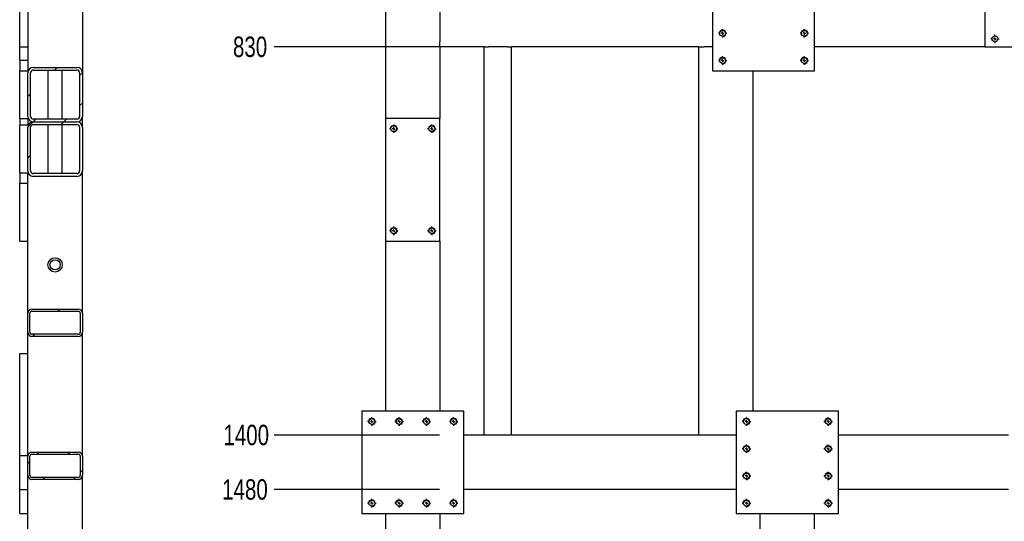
# Model space of a CAD drawing. Header units: millimetres. Extents: x 0 to 841, y 0 to 594.
# Tile 18 of 24: x 413 to 557, y 401 to 475. Entities that reach past the tile are written whole.
import ezdxf

# ---------------------------------------------------------------- set-up
doc = ezdxf.new("R2010")
doc.units = ezdxf.units.MM
doc.header["$PDSIZE"] = -1
doc.linetypes.add('CENTERX2', pattern=[20.32, 12.7, -2.54, 2.54, -2.54])
for name, color, linetype in [('COTES', 1, 'Continuous'), ('TRAIT-FINS', 9, 'Continuous'), ('TRAIT-MIXTES', 3, 'CENTERX2')]:
    doc.layers.add(name, color=color, linetype=linetype)
doc.layers.add('TRAIT-FORT', color=4, linetype='Continuous', lineweight=25)
doc.styles.add('SLDTEXTSTYLE0', font='TXT', dxfattribs={"width": 0.75})
doc.dimstyles.new('SLDDIMSTYLE1', dxfattribs={"dimtxt": 3, "dimasz": 2, "dimexe": 0, "dimexo": 0.0625, "dimgap": 0.75, "dimtad": 0, "dimtih": 1, "dimtoh": 1, "dimdec": 0, "dimlfac": 10, "dimrnd": 1e-09, "dimzin": 12, "dimdsep": 46, "dimtxsty": 'SLDTEXTSTYLE0', "dimsah": 1, "dimcen": 0.09, "dimadec": 0, "dimazin": 3, "dimtfac": 1, "dimtdec": 0, "dimtofl": 0, "dimtmove": 0, "dimatfit": 3, "dimfxl": 1, "dimfrac": 2, "dimtolj": 1, "dimtzin": 12, "dimarcsym": 0})
pattern_1 = [(45, (0, 0), (-13.4704, 13.4704), []), (45, (4.49, 2e-323), (-13.4704, 13.4704), []), (45, (8.98, 4e-323), (-13.4704, 13.4704), []), (45, (13.47, 6e-323), (-13.4704, 13.4704), [])]

# ---------------------------------------------------------------- blocks, each defined once
blk = doc.blocks.new('_D_75')
at = {"layer": 'COTES', "color": 0, "lineweight": -2, "transparency": 16777216}
blk.add_line((474.47, 470.69), (450.2, 470.69), dxfattribs=at)
at = {"layer": 'Defpoints', "color": 0, "transparency": 16777216}
for p in [(595.53, 553.69), (450.2, 470.69), (474.53, 470.69)]:
    blk.add_point(p, dxfattribs=at)
at = {"layer": 'COTES', "color": 0, "transparency": 16777216, "insert": (446.64, 470.69), "char_height": 3, "attachment_point": 5, "style": 'SLDTEXTSTYLE0'}
blk.add_mtext('\\A1;830', dxfattribs=at)
blk = doc.blocks.new('_D_76')
at = {"layer": 'COTES', "color": 0, "lineweight": -2, "transparency": 16777216}
blk.add_line((474.47, 413.69), (450.2, 413.69), dxfattribs=at)
at = {"layer": 'Defpoints', "color": 0, "transparency": 16777216}
for p in [(595.53, 553.69), (450.2, 413.69), (474.53, 413.69)]:
    blk.add_point(p, dxfattribs=at)
at = {"layer": 'COTES', "color": 0, "transparency": 16777216, "insert": (446.08, 413.69), "char_height": 3, "attachment_point": 5, "style": 'SLDTEXTSTYLE0'}
blk.add_mtext('\\A1;1400', dxfattribs=at)
blk = doc.blocks.new('_D_77')
at = {"layer": 'COTES', "color": 0, "lineweight": -2, "transparency": 16777216}
blk.add_line((474.47, 405.69), (450.2, 405.69), dxfattribs=at)
at = {"layer": 'Defpoints', "color": 0, "transparency": 16777216}
for p in [(595.53, 553.69), (450.2, 405.69), (474.53, 405.69)]:
    blk.add_point(p, dxfattribs=at)
at = {"layer": 'COTES', "color": 0, "transparency": 16777216, "insert": (445.89, 405.69), "char_height": 3, "attachment_point": 5, "style": 'SLDTEXTSTYLE0'}
blk.add_mtext('\\A1;1480', dxfattribs=at)
blk = doc.blocks.new('_D_78')
at = {"layer": 'COTES', "color": 0, "lineweight": -2, "transparency": 16777216}
blk.add_line((474.47, 352.69), (450.2, 352.69), dxfattribs=at)
at = {"layer": 'Defpoints', "color": 0, "transparency": 16777216}
for p in [(595.53, 553.69), (450.2, 352.69), (474.53, 352.69)]:
    blk.add_point(p, dxfattribs=at)
at = {"layer": 'COTES', "color": 0, "transparency": 16777216, "insert": (446.08, 352.69), "char_height": 3, "attachment_point": 5, "style": 'SLDTEXTSTYLE0'}
blk.add_mtext('\\A1;2010', dxfattribs=at)
blk = doc.blocks.new('_D_79')
at = {"layer": 'COTES', "color": 0, "lineweight": -2, "transparency": 16777216}
blk.add_line((474.47, 344.69), (450.2, 344.69), dxfattribs=at)
at = {"layer": 'Defpoints', "color": 0, "transparency": 16777216}
for p in [(595.53, 553.69), (450.2, 344.69), (474.53, 344.69)]:
    blk.add_point(p, dxfattribs=at)
at = {"layer": 'COTES', "color": 0, "transparency": 16777216, "insert": (445.7, 344.69), "char_height": 3, "attachment_point": 5, "style": 'SLDTEXTSTYLE0'}
blk.add_mtext('\\A1;2090', dxfattribs=at)
blk = doc.blocks.new('_D_80')
at = {"layer": 'COTES', "color": 0, "lineweight": -2, "transparency": 16777216}
for p, q in [((454.2, 329), (450.2, 329)), ((458.2, 328.69), (454.2, 329)), ((474.47, 328.69), (458.2, 328.69))]:
    blk.add_line(p, q, dxfattribs=at)
at = {"layer": 'Defpoints', "color": 0, "transparency": 16777216}
for p in [(595.53, 553.69), (450.2, 329), (474.53, 328.69)]:
    blk.add_point(p, dxfattribs=at)
at = {"layer": 'COTES', "color": 0, "transparency": 16777216, "insert": (445.51, 329), "char_height": 3, "attachment_point": 5, "style": 'SLDTEXTSTYLE0'}
blk.add_mtext('\\A1;2250', dxfattribs=at)
blk = doc.blocks.new('_D_81')
at = {"layer": 'COTES', "color": 0, "lineweight": -2, "transparency": 16777216}
blk.add_line((466.47, 324.19), (450.2, 324.19), dxfattribs=at)
at = {"layer": 'Defpoints', "color": 0, "transparency": 16777216}
for p in [(595.53, 553.69), (450.2, 324.19), (466.53, 324.19)]:
    blk.add_point(p, dxfattribs=at)
at = {"layer": 'COTES', "color": 0, "transparency": 16777216, "insert": (445.33, 324.19), "char_height": 3, "attachment_point": 5, "style": 'SLDTEXTSTYLE0'}
blk.add_mtext('\\A1;2295', dxfattribs=at)
blk = doc.blocks.new('SW_CENTERMARKSYMBOL_29')
at = {"layer": 'TRAIT-MIXTES', "color": 0}
for p, q in [((-0.4, 0), (-0.625, 0)), ((0, 0), (-0.2, 0)), ((0, 0.4), (0, 0.625)), ((0, 0), (0, 0.2)), ((0, 0), (0, -0.2)), ((0, 0), (0.2, 0)), ((0.4, 0), (0.625, 0)), ((0, -0.4), (0, -0.625))]:
    blk.add_line(p, q, dxfattribs=at)
blk = doc.blocks.new('SW_CENTERMARKSYMBOL_32')
at = {"layer": 'TRAIT-MIXTES', "color": 0}
for p, q in [((-0.4, 0), (-0.625, 0)), ((0, 0), (-0.2, 0)), ((0, 0.4), (0, 0.625)), ((0, 0), (0, 0.2)), ((0, 0), (0, -0.2)), ((0, 0), (0.2, 0)), ((0.4, 0), (0.625, 0)), ((0, -0.4), (0, -0.625))]:
    blk.add_line(p, q, dxfattribs=at)
blk = doc.blocks.new('SW_CENTERMARKSYMBOL_33')
at = {"layer": 'TRAIT-MIXTES', "color": 0}
for p, q in [((-0.4, 0), (-0.625, 0)), ((0, 0), (-0.2, 0)), ((0, 0.4), (0, 0.625)), ((0, 0), (0, 0.2)), ((0, 0), (0, -0.2)), ((0, 0), (0.2, 0)), ((0.4, 0), (0.625, 0)), ((0, -0.4), (0, -0.625))]:
    blk.add_line(p, q, dxfattribs=at)
blk = doc.blocks.new('SW_CENTERMARKSYMBOL_34')
at = {"layer": 'TRAIT-MIXTES', "color": 0}
for p, q in [((-0.4, 0), (-0.625, 0)), ((0, 0), (-0.2, 0)), ((0, 0.4), (0, 0.625)), ((0, 0), (0, 0.2)), ((0, 0), (0, -0.2)), ((0, 0), (0.2, 0)), ((0.4, 0), (0.625, 0)), ((0, -0.4), (0, -0.625))]:
    blk.add_line(p, q, dxfattribs=at)
blk = doc.blocks.new('SW_CENTERMARKSYMBOL_67')
at = {"layer": 'TRAIT-MIXTES', "color": 0}
for p, q in [((-0.4, 0), (-0.625, 0)), ((0, 0), (-0.2, 0)), ((0, 0.4), (0, 0.625)), ((0, 0), (0, 0.2)), ((0, 0), (0, -0.2)), ((0, 0), (0.2, 0)), ((0.4, 0), (0.625, 0)), ((0, -0.4), (0, -0.625))]:
    blk.add_line(p, q, dxfattribs=at)
blk = doc.blocks.new('SW_CENTERMARKSYMBOL_109')
at = {"layer": 'TRAIT-MIXTES', "color": 0}
for p, q in [((-0.4, 0), (-0.625, 0)), ((0, 0), (-0.2, 0)), ((0, 0.4), (0, 0.625)), ((0, 0), (0, 0.2)), ((0, 0), (0, -0.2)), ((0, 0), (0.2, 0)), ((0.4, 0), (0.625, 0)), ((0, -0.4), (0, -0.625))]:
    blk.add_line(p, q, dxfattribs=at)
blk = doc.blocks.new('SW_CENTERMARKSYMBOL_110')
at = {"layer": 'TRAIT-MIXTES', "color": 0}
for p, q in [((-0.4, 0), (-0.625, 0)), ((0, 0), (-0.2, 0)), ((0, 0.4), (0, 0.625)), ((0, 0), (0, 0.2)), ((0, 0), (0, -0.2)), ((0, 0), (0.2, 0)), ((0.4, 0), (0.625, 0)), ((0, -0.4), (0, -0.625))]:
    blk.add_line(p, q, dxfattribs=at)
blk = doc.blocks.new('SW_CENTERMARKSYMBOL_111')
at = {"layer": 'TRAIT-MIXTES', "color": 0}
for p, q in [((-0.4, 0), (-0.625, 0)), ((0, 0), (-0.2, 0)), ((0, 0.4), (0, 0.625)), ((0, 0), (0, 0.2)), ((0, 0), (0, -0.2)), ((0, 0), (0.2, 0)), ((0.4, 0), (0.625, 0)), ((0, -0.4), (0, -0.625))]:
    blk.add_line(p, q, dxfattribs=at)
blk = doc.blocks.new('SW_CENTERMARKSYMBOL_112')
at = {"layer": 'TRAIT-MIXTES', "color": 0}
for p, q in [((-0.4, 0), (-0.625, 0)), ((0, 0), (-0.2, 0)), ((0, 0.4), (0, 0.625)), ((0, 0), (0, 0.2)), ((0, 0), (0, -0.2)), ((0, 0), (0.2, 0)), ((0.4, 0), (0.625, 0)), ((0, -0.4), (0, -0.625))]:
    blk.add_line(p, q, dxfattribs=at)
blk = doc.blocks.new('SW_CENTERMARKSYMBOL_113')
at = {"layer": 'TRAIT-MIXTES', "color": 0}
for p, q in [((-0.4, 0), (-0.625, 0)), ((0, 0), (-0.2, 0)), ((0, 0.4), (0, 0.625)), ((0, 0), (0, 0.2)), ((0, 0), (0, -0.2)), ((0, 0), (0.2, 0)), ((0.4, 0), (0.625, 0)), ((0, -0.4), (0, -0.625))]:
    blk.add_line(p, q, dxfattribs=at)
blk = doc.blocks.new('SW_CENTERMARKSYMBOL_114')
at = {"layer": 'TRAIT-MIXTES', "color": 0}
for p, q in [((-0.4, 0), (-0.625, 0)), ((0, 0), (-0.2, 0)), ((0, 0.4), (0, 0.625)), ((0, 0), (0, 0.2)), ((0, 0), (0, -0.2)), ((0, 0), (0.2, 0)), ((0.4, 0), (0.625, 0)), ((0, -0.4), (0, -0.625))]:
    blk.add_line(p, q, dxfattribs=at)
blk = doc.blocks.new('SW_CENTERMARKSYMBOL_115')
at = {"layer": 'TRAIT-MIXTES', "color": 0}
for p, q in [((-0.4, 0), (-0.625, 0)), ((0, 0), (-0.2, 0)), ((0, 0.4), (0, 0.625)), ((0, 0), (0, 0.2)), ((0, 0), (0, -0.2)), ((0, 0), (0.2, 0)), ((0.4, 0), (0.625, 0)), ((0, -0.4), (0, -0.625))]:
    blk.add_line(p, q, dxfattribs=at)
blk = doc.blocks.new('SW_CENTERMARKSYMBOL_116')
at = {"layer": 'TRAIT-MIXTES', "color": 0}
for p, q in [((-0.4, 0), (-0.625, 0)), ((0, 0), (-0.2, 0)), ((0, 0.4), (0, 0.625)), ((0, 0), (0, 0.2)), ((0, 0), (0, -0.2)), ((0, 0), (0.2, 0)), ((0.4, 0), (0.625, 0)), ((0, -0.4), (0, -0.625))]:
    blk.add_line(p, q, dxfattribs=at)
blk = doc.blocks.new('SW_CENTERMARKSYMBOL_188')
at = {"layer": 'TRAIT-MIXTES', "color": 0}
for p, q in [((-0.4, 0), (-0.625, 0)), ((0, 0), (-0.2, 0)), ((0, 0.4), (0, 0.625)), ((0, 0), (0, 0.2)), ((0, 0), (0, -0.2)), ((0, 0), (0.2, 0)), ((0.4, 0), (0.625, 0)), ((0, -0.4), (0, -0.625))]:
    blk.add_line(p, q, dxfattribs=at)
blk = doc.blocks.new('SW_CENTERMARKSYMBOL_189')
at = {"layer": 'TRAIT-MIXTES', "color": 0}
for p, q in [((-0.4, 0), (-0.625, 0)), ((0, 0), (-0.2, 0)), ((0, 0.4), (0, 0.625)), ((0, 0), (0, 0.2)), ((0, 0), (0, -0.2)), ((0, 0), (0.2, 0)), ((0.4, 0), (0.625, 0)), ((0, -0.4), (0, -0.625))]:
    blk.add_line(p, q, dxfattribs=at)
blk = doc.blocks.new('SW_CENTERMARKSYMBOL_190')
at = {"layer": 'TRAIT-MIXTES', "color": 0}
for p, q in [((-0.4, 0), (-0.625, 0)), ((0, 0), (-0.2, 0)), ((0, 0.4), (0, 0.625)), ((0, 0), (0, 0.2)), ((0, 0), (0, -0.2)), ((0, 0), (0.2, 0)), ((0.4, 0), (0.625, 0)), ((0, -0.4), (0, -0.625))]:
    blk.add_line(p, q, dxfattribs=at)
blk = doc.blocks.new('SW_CENTERMARKSYMBOL_191')
at = {"layer": 'TRAIT-MIXTES', "color": 0}
for p, q in [((-0.4, 0), (-0.625, 0)), ((0, 0), (-0.2, 0)), ((0, 0.4), (0, 0.625)), ((0, 0), (0, 0.2)), ((0, 0), (0, -0.2)), ((0, 0), (0.2, 0)), ((0.4, 0), (0.625, 0)), ((0, -0.4), (0, -0.625))]:
    blk.add_line(p, q, dxfattribs=at)
blk = doc.blocks.new('SW_CENTERMARKSYMBOL_229')
at = {"layer": 'TRAIT-MIXTES', "color": 0}
for p, q in [((-0.4, 0), (-0.625, 0)), ((0, 0), (-0.2, 0)), ((0, 0.4), (0, 0.625)), ((0, 0), (0, 0.2)), ((0, 0), (0, -0.2)), ((0, 0), (0.2, 0)), ((0.4, 0), (0.625, 0)), ((0, -0.4), (0, -0.625))]:
    blk.add_line(p, q, dxfattribs=at)
blk = doc.blocks.new('SW_CENTERMARKSYMBOL_230')
at = {"layer": 'TRAIT-MIXTES', "color": 0}
for p, q in [((-0.4, 0), (-0.625, 0)), ((0, 0), (-0.2, 0)), ((0, 0.4), (0, 0.625)), ((0, 0), (0, 0.2)), ((0, 0), (0, -0.2)), ((0, 0), (0.2, 0)), ((0.4, 0), (0.625, 0)), ((0, -0.4), (0, -0.625))]:
    blk.add_line(p, q, dxfattribs=at)
blk = doc.blocks.new('SW_CENTERMARKSYMBOL_231')
at = {"layer": 'TRAIT-MIXTES', "color": 0}
for p, q in [((-0.4, 0), (-0.625, 0)), ((0, 0), (-0.2, 0)), ((0, 0.4), (0, 0.625)), ((0, 0), (0, 0.2)), ((0, 0), (0, -0.2)), ((0, 0), (0.2, 0)), ((0.4, 0), (0.625, 0)), ((0, -0.4), (0, -0.625))]:
    blk.add_line(p, q, dxfattribs=at)
blk = doc.blocks.new('SW_CENTERMARKSYMBOL_232')
at = {"layer": 'TRAIT-MIXTES', "color": 0}
for p, q in [((-0.4, 0), (-0.625, 0)), ((0, 0), (-0.2, 0)), ((0, 0.4), (0, 0.625)), ((0, 0), (0, 0.2)), ((0, 0), (0, -0.2)), ((0, 0), (0.2, 0)), ((0.4, 0), (0.625, 0)), ((0, -0.4), (0, -0.625))]:
    blk.add_line(p, q, dxfattribs=at)
blk = doc.blocks.new('SW_CENTERMARKSYMBOL_233')
at = {"layer": 'TRAIT-MIXTES', "color": 0}
for p, q in [((-0.4, 0), (-0.625, 0)), ((0, 0), (-0.2, 0)), ((0, 0.4), (0, 0.625)), ((0, 0), (0, 0.2)), ((0, 0), (0, -0.2)), ((0, 0), (0.2, 0)), ((0.4, 0), (0.625, 0)), ((0, -0.4), (0, -0.625))]:
    blk.add_line(p, q, dxfattribs=at)
blk = doc.blocks.new('SW_CENTERMARKSYMBOL_234')
at = {"layer": 'TRAIT-MIXTES', "color": 0}
for p, q in [((-0.4, 0), (-0.625, 0)), ((0, 0), (-0.2, 0)), ((0, 0.4), (0, 0.625)), ((0, 0), (0, 0.2)), ((0, 0), (0, -0.2)), ((0, 0), (0.2, 0)), ((0.4, 0), (0.625, 0)), ((0, -0.4), (0, -0.625))]:
    blk.add_line(p, q, dxfattribs=at)
blk = doc.blocks.new('SW_CENTERMARKSYMBOL_235')
at = {"layer": 'TRAIT-MIXTES', "color": 0}
for p, q in [((-0.4, 0), (-0.625, 0)), ((0, 0), (-0.2, 0)), ((0, 0.4), (0, 0.625)), ((0, 0), (0, 0.2)), ((0, 0), (0, -0.2)), ((0, 0), (0.2, 0)), ((0.4, 0), (0.625, 0)), ((0, -0.4), (0, -0.625))]:
    blk.add_line(p, q, dxfattribs=at)
blk = doc.blocks.new('SW_CENTERMARKSYMBOL_236')
at = {"layer": 'TRAIT-MIXTES', "color": 0}
for p, q in [((-0.4, 0), (-0.625, 0)), ((0, 0), (-0.2, 0)), ((0, 0.4), (0, 0.625)), ((0, 0), (0, 0.2)), ((0, 0), (0, -0.2)), ((0, 0), (0.2, 0)), ((0.4, 0), (0.625, 0)), ((0, -0.4), (0, -0.625))]:
    blk.add_line(p, q, dxfattribs=at)

msp = doc.modelspace()

# ---------------------------------------------------------------- hatches: boundary and pattern name
at = {"layer": 'TRAIT-FINS'}
h = msp.add_hatch(dxfattribs=at)
h.set_pattern_fill('DIN 201 ACIER ET FONTE', color=256, style=0, pattern_type=2)
h.set_pattern_definition(pattern_1)
edge = h.paths.add_edge_path(flags=0)
edge.add_arc((421.21, 460.49), 0.8, 270, 360)
edge.add_line((422.01, 460.49), (422.01, 466.89))
edge.add_arc((421.21, 466.89), 0.8, 0, 90)
edge.add_line((421.21, 467.69), (414.81, 467.69))
edge.add_arc((414.81, 466.89), 0.8, 90, 180)
edge.add_line((414.01, 466.89), (414.01, 460.49))
edge.add_arc((414.81, 460.49), 0.8, 180, 270)
edge.add_line((414.81, 459.69), (421.21, 459.69))
edge = h.paths.add_edge_path(flags=0)
edge.add_line((421.61, 466.89), (421.61, 460.49))
edge.add_arc((421.21, 460.49), 0.4, 270, 360, ccw=False)
edge.add_line((421.21, 460.09), (414.81, 460.09))
edge.add_arc((414.81, 460.49), 0.4, 180, 270, ccw=False)
edge.add_line((414.41, 460.49), (414.41, 466.89))
edge.add_arc((414.81, 466.89), 0.4, 90, 180, ccw=False)
edge.add_line((414.81, 467.29), (421.21, 467.29))
edge.add_arc((421.21, 466.89), 0.4, 0, 90, ccw=False)
h = msp.add_hatch(dxfattribs=at)
h.set_pattern_fill('DIN 201 ACIER ET FONTE', color=256, style=0, pattern_type=2)
h.set_pattern_definition(pattern_1)
edge = h.paths.add_edge_path(flags=0)
edge.add_arc((421.21, 452.49), 0.8, 270, 360)
edge.add_line((422.01, 452.49), (422.01, 458.89))
edge.add_arc((421.21, 458.89), 0.8, 0, 90)
edge.add_line((421.21, 459.69), (414.81, 459.69))
edge.add_arc((414.81, 458.89), 0.8, 90, 180)
edge.add_line((414.01, 458.89), (414.01, 452.49))
edge.add_arc((414.81, 452.49), 0.8, 180, 270)
edge.add_line((414.81, 451.69), (421.21, 451.69))
edge = h.paths.add_edge_path(flags=0)
edge.add_line((421.61, 458.89), (421.61, 452.49))
edge.add_arc((421.21, 452.49), 0.4, 270, 360, ccw=False)
edge.add_line((421.21, 452.09), (414.81, 452.09))
edge.add_arc((414.81, 452.49), 0.4, 180, 270, ccw=False)
edge.add_line((414.41, 452.49), (414.41, 458.89))
edge.add_arc((414.81, 458.89), 0.4, 90, 180, ccw=False)
edge.add_line((414.81, 459.29), (421.21, 459.29))
edge.add_arc((421.21, 458.89), 0.4, 0, 90, ccw=False)
h = msp.add_hatch(dxfattribs=at)
h.set_pattern_fill('DIN 201 ACIER ET FONTE', color=256, style=0, pattern_type=2)
h.set_pattern_definition(pattern_1)
edge = h.paths.add_edge_path(flags=0)
edge.add_arc((414.61, 431.59), 0.6, 90, 180)
edge.add_line((414.01, 431.59), (414.01, 428.79))
edge.add_arc((414.61, 428.79), 0.6, 180, 270)
edge.add_line((414.61, 428.19), (421.41, 428.19))
edge.add_arc((421.41, 428.79), 0.6, 270, 360)
edge.add_line((422.01, 428.79), (422.01, 431.59))
edge.add_arc((421.41, 431.59), 0.6, 0, 90)
edge.add_line((421.41, 432.19), (414.61, 432.19))
edge = h.paths.add_edge_path(flags=0)
edge.add_line((414.31, 428.79), (414.31, 431.59))
edge.add_arc((414.61, 431.59), 0.3, 90, 180, ccw=False)
edge.add_line((414.61, 431.89), (421.41, 431.89))
edge.add_arc((421.41, 431.59), 0.3, 0, 90, ccw=False)
edge.add_line((421.71, 431.59), (421.71, 428.79))
edge.add_arc((421.41, 428.79), 0.3, 270, 360, ccw=False)
edge.add_line((421.41, 428.49), (414.61, 428.49))
edge.add_arc((414.61, 428.79), 0.3, 180, 270, ccw=False)
h = msp.add_hatch(dxfattribs=at)
h.set_pattern_fill('DIN 201 ACIER ET FONTE', color=256, style=0, pattern_type=2)
h.set_pattern_definition(pattern_1)
edge = h.paths.add_edge_path(flags=0)
edge.add_arc((414.61, 410.59), 0.6, 90, 180)
edge.add_line((414.01, 410.59), (414.01, 407.79))
edge.add_arc((414.61, 407.79), 0.6, 180, 270)
edge.add_line((414.61, 407.19), (421.41, 407.19))
edge.add_arc((421.41, 407.79), 0.6, 270, 360)
edge.add_line((422.01, 407.79), (422.01, 410.59))
edge.add_arc((421.41, 410.59), 0.6, 0, 90)
edge.add_line((421.41, 411.19), (414.61, 411.19))
edge = h.paths.add_edge_path(flags=0)
edge.add_line((414.31, 407.79), (414.31, 410.59))
edge.add_arc((414.61, 410.59), 0.3, 90, 180, ccw=False)
edge.add_line((414.61, 410.89), (421.41, 410.89))
edge.add_arc((421.41, 410.59), 0.3, 0, 90, ccw=False)
edge.add_line((421.71, 410.59), (421.71, 407.79))
edge.add_arc((421.41, 407.79), 0.3, 270, 360, ccw=False)
edge.add_line((421.41, 407.49), (414.61, 407.49))
edge.add_arc((414.61, 407.79), 0.3, 180, 270, ccw=False)

# ---------------------------------------------------------------- linework, layer by layer
at = {"layer": 'TRAIT-FINS', "lineweight": 18}
for centre in [(516.03, 472.69), (528.03, 472.69), (516.03, 468.69), (528.03, 468.69), (467.73, 458.69), (473.33, 458.69), (467.73, 443.69), (473.33, 443.69), (464.53, 415.69), (468.53, 415.69), (472.53, 415.69), (476.53, 415.69), (519.53, 415.69), (531.53, 415.69), (519.53, 411.69), (531.53, 411.69), (519.53, 407.69), (531.53, 407.69), (464.53, 403.69), (468.53, 403.69), (472.53, 403.69), (476.53, 403.69), (519.53, 403.69), (531.53, 403.69)]:
    msp.add_arc(centre, 0.5, 255, 195, dxfattribs=at)
at = {"layer": 'TRAIT-FORT', "lineweight": 25}
for p, q in [((466.53, 502.69), (466.53, 460.19)), ((414.01, 486.29), (414.01, 467.19)), ((422.01, 486.29), (422.01, 466.89)), ((514.53, 482.19), (514.53, 467.19)), ((529.53, 467.19), (529.53, 482.19)), ((412.81, 470.69), (412.81, 478.69)), ((554.53, 478.69), (554.53, 470.69)), ((474.53, 477.89), (474.53, 471.49)), ((474.53, 470.69), (474.53, 471.49)), ((412.81, 468.69), (412.81, 470.69)), ((412.81, 470.69), (414.01, 470.69)), ((481.03, 470.69), (474.53, 470.69)), ((474.53, 470.69), (474.53, 460.19)), ((481.03, 413.69), (481.03, 470.69)), ((481.03, 470.69), (481.63, 470.69)), ((484.43, 470.69), (481.63, 470.69)), ((484.43, 470.69), (485.03, 470.69)), ((512.53, 470.69), (485.03, 470.69)), ((485.03, 413.69), (485.03, 470.69)), ((512.53, 413.69), (512.53, 470.69)), ((512.53, 470.69), (513.33, 470.69)), ((514.53, 470.69), (513.33, 470.69)), ((554.53, 470.69), (529.53, 470.69)), ((554.53, 470.69), (572.53, 470.69)), ((412.81, 468.69), (412.81, 467.19)), ((414.01, 468.69), (412.81, 468.69)), ((412.81, 460.19), (412.81, 467.19)), ((412.81, 467.19), (414.01, 467.19)), ((414.81, 467.69), (421.21, 467.69)), ((414.81, 467.29), (421.21, 467.29)), ((416.96, 467.29), (416.96, 460.09)), ((419.06, 460.09), (419.06, 467.29)), ((514.53, 467.19), (529.53, 467.19)), ((520.53, 417.19), (520.53, 467.19)), ((414.01, 460.49), (414.01, 466.89)), ((414.41, 460.49), (414.41, 466.89)), ((421.61, 466.89), (421.61, 460.49)), ((422.01, 466.89), (422.01, 460.49)), ((412.81, 460.19), (414.01, 460.19)), ((412.81, 460.19), (412.81, 459.19)), ((414.01, 460.19), (414.01, 459.19)), ((421.21, 460.09), (414.81, 460.09)), ((422.01, 458.89), (422.01, 460.49)), ((466.53, 460.19), (466.53, 442.19)), ((474.53, 460.19), (466.53, 460.19)), ((474.53, 442.19), (474.53, 460.19)), ((412.81, 452.19), (412.81, 459.19)), ((414.01, 459.19), (412.81, 459.19)), ((414.01, 452.49), (414.01, 458.89)), ((414.41, 452.49), (414.41, 458.89)), ((414.81, 459.69), (421.21, 459.69)), ((414.81, 459.29), (421.21, 459.29)), ((416.96, 459.29), (416.96, 452.09)), ((419.06, 452.09), (419.06, 459.29)), ((421.61, 458.89), (421.61, 452.49)), ((422.01, 458.89), (422.01, 452.49)), ((412.81, 452.19), (412.81, 450.69)), ((412.81, 452.19), (414.01, 452.19)), ((414.01, 431.59), (414.01, 452.19)), ((421.21, 452.09), (414.81, 452.09)), ((421.21, 451.69), (414.81, 451.69)), ((422.01, 431.59), (422.01, 452.49)), ((412.81, 442.19), (412.81, 450.69)), ((412.81, 450.69), (414.01, 450.69)), ((412.81, 442.19), (414.01, 442.19)), ((466.53, 442.19), (474.53, 442.19)), ((466.53, 442.19), (466.53, 417.19)), ((474.53, 442.19), (474.53, 417.19)), ((414.01, 428.79), (414.01, 431.59)), ((414.31, 428.79), (414.31, 431.59)), ((414.61, 432.19), (421.41, 432.19)), ((414.61, 431.89), (421.41, 431.89)), ((421.71, 431.59), (421.71, 428.79)), ((422.01, 431.59), (422.01, 428.79)), ((414.01, 425.69), (414.01, 428.79)), ((421.41, 428.49), (414.61, 428.49)), ((421.41, 428.19), (414.61, 428.19)), ((422.01, 410.59), (422.01, 428.79)), ((412.81, 410.69), (412.81, 425.69)), ((412.81, 425.69), (414.01, 425.69)), ((414.01, 410.69), (414.01, 425.69)), ((478.03, 417.19), (463.03, 417.19)), ((463.03, 417.19), (463.03, 402.19)), ((478.03, 402.19), (478.03, 417.19)), ((518.03, 417.19), (518.03, 402.19)), ((533.03, 417.19), (518.03, 417.19)), ((533.03, 402.19), (533.03, 417.19)), ((481.03, 413.69), (478.03, 413.69)), ((481.63, 413.69), (481.03, 413.69)), ((484.43, 413.69), (481.63, 413.69)), ((485.03, 413.69), (484.43, 413.69)), ((512.53, 413.69), (485.03, 413.69)), ((513.33, 413.69), (512.53, 413.69)), ((518.03, 413.69), (513.33, 413.69)), ((558.03, 413.69), (533.03, 413.69)), ((412.81, 410.69), (414.01, 410.69)), ((412.81, 405.69), (412.81, 410.69)), ((414.61, 411.19), (421.41, 411.19)), ((414.61, 410.89), (421.41, 410.89)), ((414.01, 407.79), (414.01, 410.59)), ((414.31, 407.79), (414.31, 410.59)), ((421.71, 410.59), (421.71, 407.79)), ((422.01, 410.59), (422.01, 407.79)), ((414.01, 389.09), (414.01, 407.79)), ((422.01, 389.09), (422.01, 407.79)), ((421.41, 407.49), (414.61, 407.49)), ((421.41, 407.19), (414.61, 407.19)), ((412.81, 402.19), (412.81, 405.69)), ((412.81, 405.69), (414.01, 405.69)), ((518.03, 405.69), (478.03, 405.69)), ((558.03, 405.69), (533.03, 405.69)), ((412.81, 402.19), (414.01, 402.19)), ((463.03, 402.19), (478.03, 402.19)), ((466.53, 402.19), (466.53, 375.19)), ((474.53, 402.19), (474.53, 389.69)), ((518.03, 402.19), (533.03, 402.19)), ((521.53, 389.69), (521.53, 402.19)), ((529.53, 389.69), (529.53, 402.19))]:
    msp.add_line(p, q, dxfattribs=at)
for centre, radius in [((516.03, 472.69), 0.425), ((528.03, 472.69), 0.425), ((556.03, 471.89), 0.425), ((516.03, 468.69), 0.425), ((528.03, 468.69), 0.425), ((467.73, 458.69), 0.425), ((473.33, 458.69), 0.425), ((467.73, 443.69), 0.425), ((473.33, 443.69), 0.425), ((418.01, 438.69), 1.05), ((418.01, 438.69), 0.75), ((464.53, 415.69), 0.425), ((468.53, 415.69), 0.425), ((472.53, 415.69), 0.425), ((476.53, 415.69), 0.425), ((519.53, 415.69), 0.425), ((531.53, 415.69), 0.425), ((519.53, 411.69), 0.425), ((531.53, 411.69), 0.425), ((519.53, 407.69), 0.425), ((531.53, 407.69), 0.425), ((464.53, 403.69), 0.425), ((468.53, 403.69), 0.425), ((472.53, 403.69), 0.425), ((476.53, 403.69), 0.425), ((519.53, 403.69), 0.425), ((531.53, 403.69), 0.425)]:
    msp.add_circle(centre, radius, dxfattribs=at)
for centre, radius, start, end in [((414.81, 466.89), 0.8, 90, 180), ((414.81, 466.89), 0.4, 90, 180), ((421.21, 466.89), 0.8, 0, 90), ((421.21, 466.89), 0.4, 0, 90), ((414.81, 460.49), 0.8, 180, 270), ((414.81, 460.49), 0.4, 180, 270), ((421.21, 460.49), 0.4, 270, 0), ((421.21, 460.49), 0.8, 270, 0), ((414.81, 458.89), 0.8, 90, 180), ((414.81, 458.89), 0.4, 90, 180), ((421.21, 458.89), 0.8, 0, 90), ((421.21, 458.89), 0.4, 0, 90), ((414.81, 452.49), 0.8, 180, 270), ((414.81, 452.49), 0.4, 180, 270), ((421.21, 452.49), 0.4, 270, 0), ((421.21, 452.49), 0.8, 270, 0), ((414.61, 431.59), 0.6, 90, 180), ((414.61, 431.59), 0.3, 90, 180), ((421.41, 431.59), 0.6, 0, 90), ((421.41, 431.59), 0.3, 0, 90), ((414.61, 428.79), 0.6, 180, 270), ((414.61, 428.79), 0.3, 180, 270), ((421.41, 428.79), 0.6, 270, 0), ((421.41, 428.79), 0.3, 270, 0), ((414.61, 410.59), 0.6, 90, 180), ((414.61, 410.59), 0.3, 90, 180), ((421.41, 410.59), 0.6, 0, 90), ((421.41, 410.59), 0.3, 0, 90), ((414.61, 407.79), 0.6, 180, 270), ((414.61, 407.79), 0.3, 180, 270), ((421.41, 407.79), 0.3, 270, 0), ((421.41, 407.79), 0.6, 270, 0)]:
    msp.add_arc(centre, radius, start, end, dxfattribs=at)

# ---------------------------------------------------------------- block references
at = {"layer": 'TRAIT-MIXTES'}
for name, p in [('SW_CENTERMARKSYMBOL_29', (516.03, 472.69)), ('SW_CENTERMARKSYMBOL_34', (528.03, 472.69)), ('SW_CENTERMARKSYMBOL_67', (556.03, 471.89)), ('SW_CENTERMARKSYMBOL_32', (516.03, 468.69)), ('SW_CENTERMARKSYMBOL_33', (528.03, 468.69)), ('SW_CENTERMARKSYMBOL_191', (467.73, 458.69)), ('SW_CENTERMARKSYMBOL_190', (473.33, 458.69)), ('SW_CENTERMARKSYMBOL_188', (467.73, 443.69)), ('SW_CENTERMARKSYMBOL_189', (473.33, 443.69)), ('SW_CENTERMARKSYMBOL_232', (464.53, 415.69)), ('SW_CENTERMARKSYMBOL_231', (468.53, 415.69)), ('SW_CENTERMARKSYMBOL_230', (472.53, 415.69)), ('SW_CENTERMARKSYMBOL_229', (476.53, 415.69)), ('SW_CENTERMARKSYMBOL_111', (519.53, 415.69)), ('SW_CENTERMARKSYMBOL_116', (531.53, 415.69)), ('SW_CENTERMARKSYMBOL_110', (519.53, 411.69)), ('SW_CENTERMARKSYMBOL_115', (531.53, 411.69)), ('SW_CENTERMARKSYMBOL_109', (519.53, 407.69)), ('SW_CENTERMARKSYMBOL_114', (531.53, 407.69)), ('SW_CENTERMARKSYMBOL_233', (464.53, 403.69)), ('SW_CENTERMARKSYMBOL_234', (468.53, 403.69)), ('SW_CENTERMARKSYMBOL_235', (472.53, 403.69)), ('SW_CENTERMARKSYMBOL_236', (476.53, 403.69)), ('SW_CENTERMARKSYMBOL_112', (519.53, 403.69)), ('SW_CENTERMARKSYMBOL_113', (531.53, 403.69))]:
    msp.add_blockref(name, p, dxfattribs=at)

# ---------------------------------------------------------------- dimensions: what is measured, and where the dimension line sits
at = {"layer": 'COTES'}
for feature_location, offset, picture, middle in [((466.53, 324.19), (-16.33, 0), '_D_81', (445.33, 324.19)), ((474.53, 328.69), (-24.33, 0.31), '_D_80', (445.51, 329)), ((474.53, 344.69), (-24.33, 0), '_D_79', (445.7, 344.69)), ((474.53, 405.69), (-24.33, 0), '_D_77', (445.89, 405.69)), ((474.53, 413.69), (-24.33, 0), '_D_76', (446.08, 413.69)), ((474.53, 352.69), (-24.33, 0), '_D_78', (446.08, 352.69)), ((474.53, 470.69), (-24.33, 0), '_D_75', (446.64, 470.69))]:
    dim = msp.add_ordinate_dim(feature_location=feature_location, offset=offset, dtype=0, origin=(595.53, 553.69), dimstyle='SLDDIMSTYLE1', dxfattribs=at)
    dim.commit()
    dim.dimension.update_dxf_attribs({"geometry": picture, "text_midpoint": middle})

doc.saveas('drawing.dxf')
